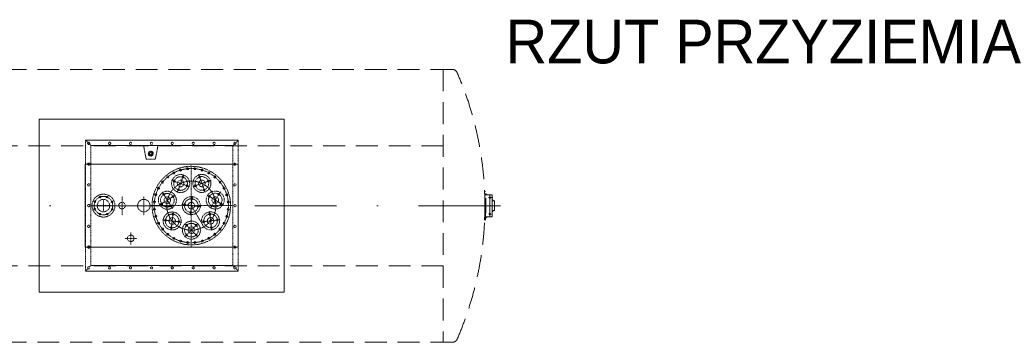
# Model space of a CAD drawing. Extents: x 261105 to 7565828, y -85627 to 5881792.
# Tile 23 of 116: x 330337 to 339359, y -34003 to -31047. Entities that reach past the tile are written whole.
import ezdxf

# ---------------------------------------------------------------- set-up
doc = ezdxf.new("R2010")
doc.units = 0
doc.header["$MEASUREMENT"] = 0
for name, pattern in [('( Dashed )', [0.75, 0.5, -0.25]), ('DASHDOT2', [0.5, 0.25, -0.125, 0, -0.125]), ('DASHED', [19.05, 12.7, -6.35])]:
    doc.linetypes.add(name, pattern=pattern)
doc.layers.add('linii', color=7, linetype='Continuous', lineweight=15)
for name, color, linetype, lineweight, true_color in [('tabelka', 7, 'Continuous', 15, 0x000000), ('technologia', 7, 'Continuous', 5, 0x7f7f7f), ('zbiornik', 7, 'DASHED', 5, 0x999999)]:
    doc.layers.add(name, color=color, linetype=linetype, lineweight=lineweight, true_color=true_color)
doc.styles.add('ARIAL', font='arial.ttf')

# ---------------------------------------------------------------- blocks, each defined once
blk = doc.blocks.new('2')
at = {"layer": 'technologia', "elevation": 0}
for points in [[(366754.7, 21776.1), (364509.7, 21776.2), (364509.6, 20191.2), (366754.6, 20191.1)], [(366332.2, 21363.7), (364932.2, 21363.7), (364932.2, 20603.7), (366332.2, 20603.7)]]:
    blk.add_lwpolyline(points, close=True, dxfattribs=at)
at = {"layer": 'zbiornik', "linetype": '( Dashed )', "ltscale": 400}
for p, q in [((368294.4, 22231, 0), (356067, 22231.1, 0)), ((368212.2, 22231, 0), (368212.2, 19731, 0)), ((368212.2, 21531.6, 0), (356155.9, 21531.1, 0)), ((368598.6, 21111.5, 0), (368590.7, 21111.1, 0)), ((368599.4, 21095.8, 0), (368614.2, 21081.5, 0)), ((368600, 21081.5, 0), (368659.4, 21081.5, 0)), ((368626.1, 21056.5, 0), (368667.9, 21056.5, 0)), ((368639.7, 20881.5, 0), (368639.7, 21095.4, 0)), ((368659.4, 20881.5, 0), (368659.4, 21081.5, 0)), ((368659.4, 21038, 0), (368672, 21025.8, 0)), ((368659.4, 21025.8, 0), (368682, 21025.8, 0)), ((368682, 20937.2, 0), (368682, 21025.8, 0)), ((368703.7, 20981.5, 0), (368584.2, 20981.5, 0)), ((368659.4, 20937.2, 0), (368682, 20937.2, 0)), ((368659.4, 20925, 0), (368672, 20937.2, 0)), ((368598.6, 20851.5, 0), (368590.7, 20851.9, 0)), ((368599.4, 20867.2, 0), (368614.2, 20881.5, 0)), ((368600, 20881.5, 0), (368659.4, 20881.5, 0)), ((368629, 20906.5, 0), (368651.2, 20906.5, 0)), ((368212.2, 20431.4, 0), (356155.9, 20432, 0)), ((368294.4, 19731, 0), (356067, 19732, 0))]:
    blk.add_line(p, q, dxfattribs=at)
at = {"layer": 'zbiornik', "linetype": '( Dashed )', "ltscale": 0.001}
for p, q in [((366334.1, 21583.4, 0), (364934.1, 21583.5, 0)), ((364934.1, 21583.5, 0), (364934.1, 20383.5, 0)), ((364934.1, 21583.5, 0), (366334.1, 21583.4, 0)), ((364934.1, 21583.5, 0), (366334.1, 21583.4, 0)), ((364934.1, 21583.5, 0), (366334.1, 21583.4, 0)), ((364984.1, 21533.5, 0), (364934.1, 21583.5, 0)), ((364934.1, 21583.5, 0), (364934.1, 20383.5, 0)), ((364934.1, 21583.5, 0), (364934.1, 20383.5, 0)), ((364934.1, 21583.5, 0), (364934.1, 20383.5, 0)), ((366334.1, 21583.4, 0), (364934.1, 21583.5, 0)), ((364934.1, 21583.5, 0), (364956.9, 21560.6, 0)), ((364934.1, 21583.5, 0), (364956.9, 21560.6, 0)), ((364934.1, 21583.5, 0), (364956.9, 21560.6, 0)), ((364934.1, 21583.5, 0), (364956.9, 21560.6, 0)), ((366284.1, 21533.4, 0), (366334.1, 21583.4, 0)), ((366334.1, 21583.4, 0), (366311.3, 21560.6, 0)), ((366334.1, 20383.5, 0), (366334.1, 21583.4, 0)), ((366334.1, 21583.4, 0), (366334.1, 20383.4, 0)), ((366334.1, 21583.4, 0), (366334.1, 20383.4, 0)), ((364984.1, 21533.5, 0), (364958.7, 21558.9, 0)), ((364971.3, 21546.3, 0), (364984.1, 21533.5, 0)), ((364971.3, 21546.3, 0), (364984.1, 21533.5, 0)), ((364971.3, 21546.3, 0), (364984.1, 21533.5, 0)), ((364971.3, 21546.3, 0), (364984.1, 21533.5, 0)), ((364984.1, 21533.5, 0), (366284.1, 21533.4, 0)), ((364984.1, 21533.5, 0), (366284.1, 21533.4, 0)), ((364984.1, 21533.5, 0), (366284.1, 21533.4, 0)), ((364984.1, 21533.5, 0), (364984.1, 20433.5, 0)), ((364984.1, 21533.5, 0), (364984.1, 20433.5, 0)), ((364984.1, 21533.5, 0), (364984.1, 20433.5, 0)), ((366284.1, 21533.4, 0), (364984.1, 21533.5, 0)), ((365490.6, 21408.4, 0), (365466.4, 21533.5, 0)), ((365490.6, 21408.4, 0), (365466.4, 21533.5, 0)), ((365574.4, 21408.4, 0), (365598.6, 21533.5, 0)), ((365574.4, 21408.4, 0), (365598.6, 21533.5, 0)), ((366284.1, 21533.4, 0), (366309.5, 21558.9, 0)), ((366284.1, 21533.4, 0), (366309.5, 21558.9, 0)), ((366284.1, 21533.4, 0), (366309.5, 21558.9, 0)), ((366284.1, 21533.4, 0), (366309.5, 21558.9, 0)), ((366296.9, 21546.3, 0), (366284.1, 21533.4, 0)), ((366284.1, 21533.4, 0), (366284.1, 20433.4, 0)), ((366284.1, 21533.4, 0), (366284.1, 20433.4, 0)), ((365490.6, 21408.4, 0), (365502.5, 21408.4, 0)), ((365490.6, 21408.4, 0), (365532.5, 21408.4, 0)), ((365574.4, 21408.4, 0), (365532.5, 21408.4, 0)), ((365574.4, 21408.4, 0), (365562.5, 21408.4, 0)), ((365904, 20599, 0), (365904, 21352.2, 0)), ((365904, 21349.7, 0), (365904, 20604.4, 0)), ((365904, 21349.7, 0), (365904, 20604.4, 0)), ((365885.8, 21157.8, 0), (365721.9, 21215.1, 0)), ((365885.8, 21157.8, 0), (365721.9, 21215.1, 0)), ((365755.3, 21210.6, 0), (365738.1, 21202.3, 0)), ((365751.2, 21197.1, 0), (365742.2, 21215.8, 0)), ((365833.7, 21265.9, 0), (365776.4, 21102, 0)), ((365777.6, 21105.7, 0), (365835, 21269.6, 0)), ((365778.4, 21108, 0), (365834.2, 21267.4, 0)), ((365834.9, 21248.9, 0), (365817.7, 21240.7, 0)), ((365830.8, 21235.4, 0), (365821.8, 21254.1, 0)), ((366081, 21214.5, 0), (365917.1, 21157.2, 0)), ((365920.8, 21158.5, 0), (366084.7, 21215.8, 0)), ((365923.1, 21159.3, 0), (366082.5, 21215, 0)), ((366028.9, 21106.4, 0), (365971.6, 21270.3, 0)), ((366028.9, 21106.4, 0), (365971.6, 21270.3, 0)), ((365988.9, 21241.4, 0), (365971.7, 21249.6, 0)), ((365975.8, 21236.1, 0), (365984.8, 21254.8, 0)), ((366068.5, 21203, 0), (366051.3, 21211.3, 0)), ((366055.4, 21197.8, 0), (366064.4, 21216.5, 0)), ((365793.6, 21131, 0), (365776.5, 21122.7, 0)), ((365789.6, 21117.4, 0), (365780.5, 21136.1, 0)), ((365873.2, 21169.3, 0), (365856.1, 21161, 0)), ((365869.2, 21155.8, 0), (365860.2, 21174.5, 0)), ((365950.5, 21161.7, 0), (365933.4, 21170, 0)), ((365937.4, 21156.5, 0), (365946.4, 21175.2, 0)), ((366030.1, 21123.4, 0), (366013, 21131.7, 0)), ((366017, 21118.1, 0), (366026, 21136.8, 0)), ((365099.1, 21038.5, 0), (365099.1, 20928.5, 0)), ((365269, 21068.3, 0), (365269, 20894.7, 0)), ((365469, 21068.3, 0), (365469, 20894.7, 0)), ((365756.3, 21077.9, 0), (365609.3, 20985.5, 0)), ((365756.3, 21077.9, 0), (365609.3, 20985.5, 0)), ((365729.6, 20960.9, 0), (365637.3, 21107.9, 0)), ((365728.4, 20962.9, 0), (365638.5, 21105.9, 0)), ((365639.3, 21104.6, 0), (365731.7, 20957.6, 0)), ((365661.4, 21083.3, 0), (365641.2, 21088, 0)), ((365653.3, 21094.9, 0), (365649.1, 21076.4, 0)), ((365747.6, 21063.7, 0), (365727.3, 21068.3, 0)), ((365739.5, 21075.3, 0), (365735.3, 21056.7, 0)), ((365913.5, 21067.8, 0), (365894.1, 20895.2, 0)), ((365913.5, 21067.8, 0), (365894.1, 20895.2, 0)), ((365919.2, 21052.1, 0), (365902.9, 21039.1, 0)), ((365905.1, 21053, 0), (365916.9, 21038.1, 0)), ((366195.1, 20989.1, 0), (366048, 21081.5, 0)), ((366051.3, 21079.4, 0), (366198.4, 20987.1, 0)), ((366053.4, 21078.2, 0), (366196.3, 20988.3, 0)), ((366060.1, 21065.2, 0), (366080.3, 21069.8, 0)), ((366072.4, 21058.3, 0), (366068.2, 21076.8, 0)), ((366078, 20962.4, 0), (366170.4, 21109.5, 0)), ((366078, 20962.4, 0), (366170.4, 21109.5, 0)), ((366146.3, 21084.9, 0), (366166.5, 21089.5, 0)), ((366158.6, 21077.9, 0), (366154.3, 21096.5, 0)), ((365154.1, 20983.4, 0), (365044.1, 20983.4, 0)), ((365518.2, 20983.4, 0), (366289.8, 20983.4, 0)), ((365773.9, 20983.4, 0), (365600.2, 20983.4, 0)), ((365641.7, 20997.2, 0), (365621.5, 21001.8, 0)), ((365633.7, 21008.8, 0), (365629.4, 20990.2, 0)), ((365727.9, 20977.5, 0), (365707.7, 20982.1, 0)), ((365719.9, 20989.1, 0), (365715.6, 20970.5, 0)), ((365988.3, 20973.9, 0), (365815.8, 20993.4, 0)), ((365986, 20974.2, 0), (365818.2, 20993.1, 0)), ((365819.7, 20993, 0), (365992.2, 20973.5, 0)), ((365850.1, 20996.9, 0), (365833.8, 20984, 0)), ((365836, 20997.9, 0), (365847.8, 20983, 0)), ((365904, 20983.4, 0), (366011.6, 20801.1, 0)), ((365974.3, 20983, 0), (365958.1, 20970, 0)), ((365960.2, 20983.9, 0), (365972.1, 20969, 0)), ((366089.9, 20759.5, 0), (366070.5, 20932, 0)), ((366079.8, 20979.1, 0), (366100, 20983.7, 0)), ((366092.1, 20972.1, 0), (366087.8, 20990.7, 0)), ((366165.9, 20998.7, 0), (366186.2, 21003.3, 0)), ((366178.2, 20991.8, 0), (366174, 21010.3, 0)), ((365812.9, 20833, 0), (365640.4, 20852.5, 0)), ((365810.6, 20833.3, 0), (365642.8, 20852.2, 0)), ((365644.3, 20852, 0), (365816.8, 20832.6, 0)), ((365674.7, 20856, 0), (365658.4, 20843.1, 0)), ((365660.6, 20857, 0), (365672.4, 20842.1, 0)), ((365738.1, 20926.9, 0), (365718.7, 20754.3, 0)), ((365738.1, 20926.9, 0), (365718.7, 20754.3, 0)), ((365743.8, 20911.1, 0), (365727.5, 20898.2, 0)), ((365729.7, 20912.1, 0), (365741.5, 20897.2, 0)), ((365798.9, 20842, 0), (365782.6, 20829.1, 0)), ((365784.8, 20843, 0), (365796.6, 20828.1, 0)), ((365905.2, 20927.8, 0), (365888.9, 20914.9, 0)), ((365891.1, 20928.8, 0), (365903, 20913.9, 0)), ((365904, 20683.6, 0), (365904, 20857.2, 0)), ((365904, 20683.6, 0), (365904, 20857.2, 0)), ((365904, 20686, 0), (365904, 20854.8, 0)), ((365996.1, 20834.3, 0), (366168.6, 20853.7, 0)), ((365996.1, 20834.3, 0), (366168.6, 20853.7, 0)), ((366010.2, 20843.3, 0), (366026.4, 20830.4, 0)), ((366012.4, 20829.3, 0), (366024.3, 20844.2, 0)), ((366065.3, 20912.4, 0), (366081.5, 20899.5, 0)), ((366067.5, 20898.5, 0), (366079.4, 20913.3, 0)), ((366070.9, 20928.1, 0), (366090.4, 20755.6, 0)), ((366071.2, 20925.8, 0), (366090.1, 20757.9, 0)), ((366134.4, 20857.3, 0), (366150.6, 20844.3, 0)), ((366136.6, 20843.3, 0), (366148.5, 20858.2, 0)), ((365729.8, 20786.9, 0), (365713.5, 20774, 0)), ((365715.7, 20787.9, 0), (365727.5, 20773, 0)), ((365964.8, 20818.5, 0), (365842, 20695.7, 0)), ((365963.1, 20816.8, 0), (365843.7, 20697.4, 0)), ((365844.8, 20698.4, 0), (365967.6, 20821.2, 0)), ((365844.8, 20818.5, 0), (365967.6, 20695.7, 0)), ((365844.8, 20818.5, 0), (365967.6, 20695.7, 0)), ((365851.1, 20802.6, 0), (365870.1, 20802.6, 0)), ((365860.6, 20813.1, 0), (365860.6, 20792.3, 0)), ((365939.5, 20802.6, 0), (365958.5, 20802.6, 0)), ((365949, 20813.1, 0), (365949, 20792.3, 0)), ((366079.3, 20788.2, 0), (366095.5, 20775.2, 0)), ((366081.5, 20774.2, 0), (366093.4, 20789.1, 0)), ((365404.1, 20683.5, 0), (365294.1, 20683.5, 0)), ((365349.1, 20738.5, 0), (365349.1, 20628.5, 0)), ((365851.1, 20714.3, 0), (365870.1, 20714.3, 0)), ((365860.6, 20724.7, 0), (365860.6, 20703.9, 0)), ((365939.5, 20714.3, 0), (365958.5, 20714.3, 0)), ((365949, 20724.7, 0), (365949, 20703.9, 0)), ((364934.1, 20383.5, 0), (364956.9, 20406.3, 0)), ((364934.1, 20383.5, 0), (364956.9, 20406.3, 0)), ((364934.1, 20383.5, 0), (364956.9, 20406.3, 0)), ((364934.1, 20383.5, 0), (364956.9, 20406.3, 0)), ((364934.1, 20383.5, 0), (364956.9, 20406.3, 0)), ((364934.1, 20383.5, 0), (364956.9, 20406.3, 0)), ((364934.1, 20383.5, 0), (364956.9, 20406.3, 0)), ((364971.3, 20420.6, 0), (364984.1, 20433.5, 0)), ((364971.3, 20420.6, 0), (364984.1, 20433.5, 0)), ((364971.3, 20420.6, 0), (364984.1, 20433.5, 0)), ((364971.3, 20420.6, 0), (364984.1, 20433.5, 0)), ((364971.3, 20420.6, 0), (364984.1, 20433.5, 0)), ((364971.3, 20420.6, 0), (364984.1, 20433.5, 0)), ((364971.3, 20420.6, 0), (364984.1, 20433.5, 0)), ((366284.1, 20433.4, 0), (364984.1, 20433.5, 0)), ((364984.1, 20433.5, 0), (366284.1, 20433.4, 0)), ((366296.9, 20420.6, 0), (366284.1, 20433.4, 0)), ((366296.9, 20420.6, 0), (366284.1, 20433.4, 0)), ((366334.1, 20383.4, 0), (366311.3, 20406.3, 0)), ((366334.1, 20383.4, 0), (366311.3, 20406.3, 0)), ((364934.1, 20383.5, 0), (366334.1, 20383.4, 0)), ((366334.1, 20383.4, 0), (364934.1, 20383.5, 0)), ((364934.1, 20383.5, 0), (366334.1, 20383.4, 0))]:
    blk.add_line(p, q, dxfattribs=at)
at = {"layer": 'zbiornik', "linetype": 'DASHDOT2', "ltscale": 3000}
blk.add_line((368735.6, 20981.5, 0), (355750.1, 20981.5, 0), dxfattribs=at)
at = {"layer": 'zbiornik', "linetype": '( Dashed )', "ltscale": 0.001, "elevation": 0}
blk.add_lwpolyline([(365519.5, 21459.4), (365532.5, 21446.4), (365545.5, 21459.4), (365532.5, 21472.4)], close=True, dxfattribs=at)
at = {"layer": 'zbiornik', "linetype": '( Dashed )', "ltscale": 0.001}
for centre, radius in [((364964.1, 21553.5, 0), 10.2), ((365155.6, 21553.5, 0), 10.2), ((365347.1, 21553.4, 0), 10.2), ((365538.6, 21553.4, 0), 10.2), ((365729.6, 21553.4, 0), 10.2), ((365921.1, 21553.4, 0), 10.2), ((366112.6, 21553.4, 0), 10.2), ((366304.1, 21553.4, 0), 10.2), ((365532.5, 21459.4, 0), 23), ((365532.5, 21459.4, 0), 18), ((364964.1, 21363.5, 0), 10.2), ((365904, 20983.4, 0), 360), ((365904, 20983.4, 0), 360), ((365904, 20983.4, 0), 340), ((365904, 20983.4, 0), 340), ((365743.7, 21283.3, 0), 9), ((365743.7, 21283.3, 0), 9), ((365743.7, 21283.3, 0), 9), ((365743.7, 21283.3, 0), 9), ((365743.7, 21283.3, 0), 9), ((365743.7, 21283.3, 0), 9), ((365805.3, 21308.8, 0), 9), ((365805.3, 21308.8, 0), 9), ((365805.3, 21308.8, 0), 9), ((365805.3, 21308.8, 0), 9), ((365870.7, 21321.8, 0), 9), ((365870.7, 21321.8, 0), 9), ((365870.7, 21321.8, 0), 9), ((365870.7, 21321.8, 0), 9), ((365937.3, 21321.8, 0), 9), ((365937.3, 21321.8, 0), 9), ((365937.3, 21321.8, 0), 9), ((365937.3, 21321.8, 0), 9), ((366002.7, 21308.8, 0), 9), ((366002.7, 21308.8, 0), 9), ((366002.7, 21308.8, 0), 9), ((366002.7, 21308.8, 0), 9), ((366064.3, 21283.3, 0), 9), ((366064.3, 21283.3, 0), 9), ((366064.3, 21283.3, 0), 9), ((366064.3, 21283.3, 0), 9), ((366064.3, 21283.3, 0), 9), ((366064.3, 21283.3, 0), 9), ((366304.1, 21363.4, 0), 10.2), ((365641.2, 21199.1, 0), 9), ((365641.2, 21199.1, 0), 9), ((365641.2, 21199.1, 0), 9), ((365641.2, 21199.1, 0), 9), ((365904, 20983.5, 0), 225), ((365904, 20983.5, 0), 225), ((365904, 20983.5, 0), 225), ((365904, 20983.5, 0), 225), ((365904, 20983.5, 0), 225), ((365904, 20983.5, 0), 225), ((365904, 20983.5, 0), 225), ((365904, 20983.5, 0), 225), ((365904, 20983.5, 0), 225), ((365904, 20983.5, 0), 225), ((365904, 20983.5, 0), 225), ((365904, 20983.4, 0), 225), ((365904, 20983.4, 0), 225), ((365904, 20983.4, 0), 225), ((365904, 20983.4, 0), 225), ((365904, 20983.4, 0), 225), ((365904, 20983.4, 0), 225), ((365904, 20983.4, 0), 225), ((365904, 20983.4, 0), 225), ((365904, 20983.4, 0), 225), ((365904, 20983.4, 0), 225), ((365904, 20983.4, 0), 225), ((365904, 20983.4, 0), 225), ((365904, 20983.4, 0), 225), ((365904, 20983.4, 0), 225), ((365688.3, 21246.3, 0), 9), ((365688.3, 21246.3, 0), 9), ((365688.3, 21246.3, 0), 9), ((365688.3, 21246.3, 0), 9), ((365688.3, 21246.3, 0), 9), ((365688.3, 21246.3, 0), 9), ((365805.7, 21185.8, 0), 82.5), ((365746.7, 21206.5, 0), 7), ((365805.7, 21185.8, 0), 62.5), ((365805.7, 21185.8, 0), 30), ((365826.3, 21244.8, 0), 7), ((366000.9, 21186.5, 0), 82.5), ((366000.9, 21186.5, 0), 62.5), ((366000.9, 21186.5, 0), 30), ((365980.3, 21245.5, 0), 7), ((366059.9, 21207.2, 0), 7), ((366119.7, 21246.3, 0), 9), ((366119.7, 21246.3, 0), 9), ((366119.7, 21246.3, 0), 9), ((366119.7, 21246.3, 0), 9), ((366166.8, 21199.1, 0), 9), ((366166.8, 21199.1, 0), 9), ((366166.8, 21199.1, 0), 9), ((366166.8, 21199.1, 0), 9), ((364964.1, 21173.5, 0), 10.2), ((365604.2, 21143.7, 0), 9), ((365604.2, 21143.7, 0), 9), ((365604.2, 21143.7, 0), 9), ((365604.2, 21143.7, 0), 9), ((365684.5, 21032.7, 0), 82.5), ((365785, 21126.8, 0), 7), ((365864.7, 21165.2, 0), 7), ((365941.9, 21165.9, 0), 7), ((366021.6, 21127.5, 0), 7), ((366123.2, 21034.3, 0), 82.5), ((366203.9, 21143.7, 0), 9), ((366203.9, 21143.7, 0), 9), ((366203.9, 21143.7, 0), 9), ((366203.9, 21143.7, 0), 9), ((366304.1, 21173.4, 0), 10.2), ((365099.1, 20983.4, 0), 105), ((365019.7, 21018.8, 0), 7.5), ((365099.1, 20983.4, 0), 85), ((365099.1, 20983.4, 0), 85), ((365099.1, 20983.4, 0), 57), ((365066.6, 21062, 0), 7.5), ((365131.6, 21062, 0), 7.5), ((365177.6, 21016, 0), 7.5), ((365177.6, 21016, 0), 7.5), ((365177.6, 21016, 0), 7.5), ((365469, 20983.4, 0), 57), ((365565.7, 21016.8, 0), 9), ((365565.7, 21016.8, 0), 9), ((365565.7, 21016.8, 0), 9), ((365578.7, 21082.1, 0), 9), ((365578.7, 21082.1, 0), 9), ((365578.7, 21082.1, 0), 9), ((365578.7, 21082.1, 0), 9), ((365684.5, 21032.7, 0), 62.5), ((365651.2, 21085.7, 0), 7), ((365684.5, 21032.7, 0), 30), ((365737.4, 21066, 0), 7), ((365904, 20983.4, 0), 82.5), ((365904, 20983.4, 0), 62.5), ((365911, 21045.6, 0), 7), ((366123.2, 21034.3, 0), 62.5), ((366070.3, 21067.5, 0), 7), ((366123.2, 21034.3, 0), 30), ((366156.4, 21087.2, 0), 7), ((366229.4, 21082.1, 0), 9), ((366229.4, 21082.1, 0), 9), ((366229.4, 21082.1, 0), 9), ((366229.4, 21082.1, 0), 9), ((366242.4, 21016.8, 0), 9), ((366242.4, 21016.8, 0), 9), ((366242.4, 21016.8, 0), 9), ((364964.1, 20983.4, 0), 10.2), ((364964.1, 20983.4, 0), 10.2), ((365018, 20952.3, 0), 7.5), ((365177.6, 20950.9, 0), 7.5), ((365269, 20983.4, 0), 30), ((365565.7, 20950.1, 0), 9), ((365565.7, 20950.1, 0), 9), ((365565.7, 20950.1, 0), 9), ((365631.6, 20999.5, 0), 7), ((365717.7, 20979.8, 0), 7), ((365841.9, 20990.4, 0), 7), ((365904, 20983.4, 0), 30), ((365966.1, 20976.5, 0), 7), ((366089.9, 20981.4, 0), 7), ((366176.1, 21001, 0), 7), ((366242.4, 20950.1, 0), 9), ((366242.4, 20950.1, 0), 9), ((366242.4, 20950.1, 0), 9), ((366304.1, 20983.4, 0), 10.2), ((366304.1, 20983.4, 0), 10.2), ((365066.6, 20904.9, 0), 7.5), ((365131.6, 20904.9, 0), 7.5), ((365131.6, 20904.9, 0), 7.5), ((365131.6, 20904.9, 0), 7.5), ((365131.6, 20904.9, 0), 7.5), ((365131.6, 20904.9, 0), 7.5), ((365578.7, 20884.8, 0), 9), ((365578.7, 20884.8, 0), 9), ((365578.7, 20884.8, 0), 9), ((365578.7, 20884.8, 0), 9), ((365728.6, 20842.5, 0), 82.5), ((365666.5, 20849.5, 0), 7), ((365728.6, 20842.5, 0), 62.5), ((365728.6, 20842.5, 0), 30), ((365735.6, 20904.6, 0), 7), ((365790.7, 20835.5, 0), 7), ((365904.8, 20758.4, 0), 82.5), ((365897, 20921.3, 0), 7), ((366080.4, 20843.8, 0), 82.5), ((366018.3, 20836.8, 0), 7), ((366080.4, 20843.8, 0), 62.5), ((366080.4, 20843.8, 0), 30), ((366073.4, 20905.9, 0), 7), ((366142.5, 20850.8, 0), 7), ((366229.4, 20884.8, 0), 9), ((366229.4, 20884.8, 0), 9), ((366229.4, 20884.8, 0), 9), ((366229.4, 20884.8, 0), 9), ((364964.1, 20793.5, 0), 10.2), ((365604.2, 20823.2, 0), 9), ((365604.2, 20823.2, 0), 9), ((365604.2, 20823.2, 0), 9), ((365604.2, 20823.2, 0), 9), ((365641.2, 20767.8, 0), 9), ((365641.2, 20767.8, 0), 9), ((365641.2, 20767.8, 0), 9), ((365641.2, 20767.8, 0), 9), ((365721.6, 20780.4, 0), 7), ((365904.8, 20758.4, 0), 62.5), ((365860.6, 20802.6, 0), 7), ((365904.8, 20758.4, 0), 30), ((365949, 20802.6, 0), 7), ((366087.4, 20781.7, 0), 7), ((366166.8, 20767.8, 0), 9), ((366166.8, 20767.8, 0), 9), ((366166.8, 20767.8, 0), 9), ((366166.8, 20767.8, 0), 9), ((366203.9, 20823.2, 0), 9), ((366203.9, 20823.2, 0), 9), ((366203.9, 20823.2, 0), 9), ((366203.9, 20823.2, 0), 9), ((366304.1, 20793.4, 0), 10.2), ((365349.1, 20683.5, 0), 30), ((365688.3, 20720.6, 0), 9), ((365688.3, 20720.6, 0), 9), ((365688.3, 20720.6, 0), 9), ((365688.3, 20720.6, 0), 9), ((365743.7, 20683.6, 0), 9), ((365743.7, 20683.6, 0), 9), ((365743.7, 20683.6, 0), 9), ((365743.7, 20683.6, 0), 9), ((365805.3, 20658.1, 0), 9), ((365805.3, 20658.1, 0), 9), ((365805.3, 20658.1, 0), 9), ((365805.3, 20658.1, 0), 9), ((365860.6, 20714.3, 0), 7), ((365949, 20714.3, 0), 7), ((366002.7, 20658.1, 0), 9), ((366002.7, 20658.1, 0), 9), ((366002.7, 20658.1, 0), 9), ((366002.7, 20658.1, 0), 9), ((366064.3, 20683.6, 0), 9), ((366064.3, 20683.6, 0), 9), ((366064.3, 20683.6, 0), 9), ((366064.3, 20683.6, 0), 9), ((366119.7, 20720.6, 0), 9), ((366119.7, 20720.6, 0), 9), ((366119.7, 20720.6, 0), 9), ((366119.7, 20720.6, 0), 9), ((364964.1, 20603.5, 0), 10.2), ((365870.7, 20645.1, 0), 9), ((365870.7, 20645.1, 0), 9), ((365870.7, 20645.1, 0), 9), ((365870.7, 20645.1, 0), 9), ((365937.3, 20645.1, 0), 9), ((365937.3, 20645.1, 0), 9), ((365937.3, 20645.1, 0), 9), ((365937.3, 20645.1, 0), 9), ((366304.1, 20603.4, 0), 10.2), ((364964.1, 20413.5, 0), 10.2), ((365155.6, 20413.5, 0), 10.2), ((365347.1, 20413.4, 0), 10.2), ((365538.6, 20413.4, 0), 10.2), ((365729.6, 20413.4, 0), 10.2), ((365921.1, 20413.4, 0), 10.2), ((366112.6, 20413.4, 0), 10.2), ((366304.1, 20413.4, 0), 10.2)]:
    blk.add_circle(centre, radius, dxfattribs=at)
at = {"layer": 'zbiornik', "linetype": '( Dashed )', "ltscale": 400}
for centre in [(368639.7, 21056.5, 0), (368639.7, 20906.5, 0)]:
    blk.add_circle(centre, 6, dxfattribs=at)
for centre, radius, start, end in [((368294.4, 22181, 0), 50, 23.50195, 89.99975), ((365534.9, 20981, 0), 3059.1, 336.49755, 23.50195), ((366094, 20981.5, 0), 2500, 357.02854, 2.97096), ((366094, 20981.5, 0), 2508, 357.02854, 2.97096), ((368294.4, 19781, 0), 50, 269.99975, 336.49755)]:
    blk.add_arc(centre, radius, start, end, dxfattribs=at)
at = {"layer": 'zbiornik', "linetype": '( Dashed )', "ltscale": 0.001}
for centre, start, end in [((365746.7, 21206.5, 0), 277.35587, 187.35588), ((365826.3, 21244.8, 0), 277.35588, 187.35588), ((365980.3, 21245.5, 0), 225.9273, 135.92731), ((366059.9, 21207.2, 0), 225.92732, 135.92732), ((365785, 21126.8, 0), 277.35588, 187.35588), ((365864.7, 21165.2, 0), 277.35587, 187.35587), ((365941.9, 21165.9, 0), 225.92732, 135.9273), ((366021.6, 21127.5, 0), 225.92731, 135.92732), ((365651.2, 21085.7, 0), 328.78446, 238.78445), ((365737.4, 21066, 0), 328.78446, 238.78445), ((365911, 21045.6, 0), 20.21302, 290.21303), ((366070.3, 21067.5, 0), 174.49876, 84.49873), ((366156.4, 21087.2, 0), 174.49875, 84.49875), ((365631.6, 20999.5, 0), 328.78445, 238.78446), ((365717.7, 20979.8, 0), 328.78446, 238.78444), ((365841.9, 20990.4, 0), 20.213, 290.21302), ((365966.1, 20976.5, 0), 20.21303, 290.21303), ((366089.9, 20981.4, 0), 174.49875, 84.49875), ((366176.1, 21001, 0), 174.49873, 84.49873), ((365666.5, 20849.5, 0), 20.21305, 290.21303), ((365735.6, 20904.6, 0), 20.21302, 290.21302), ((365790.7, 20835.5, 0), 20.21302, 290.21301), ((365897, 20921.3, 0), 20.21302, 290.21303), ((366018.3, 20836.8, 0), 123.07018, 33.07016), ((366073.4, 20905.9, 0), 123.07017, 33.07018), ((366142.5, 20850.8, 0), 123.07018, 33.07016), ((365721.6, 20780.4, 0), 20.21302, 290.21302), ((365860.6, 20802.6, 0), 71.64159, 341.6416), ((365949, 20802.6, 0), 71.64161, 341.6416), ((366087.4, 20781.7, 0), 123.07017, 33.07017), ((365860.6, 20714.3, 0), 71.64161, 341.64159), ((365949, 20714.3, 0), 71.6416, 341.64159)]:
    blk.add_arc(centre, 8, start, end, dxfattribs=at)

msp = doc.modelspace()

# ---------------------------------------------------------------- block references
at = {"layer": 'linii'}
msp.add_blockref('2', (-33994.2, -53734.1), dxfattribs=at)

# ---------------------------------------------------------------- texts
at = {"layer": 'tabelka', "lineweight": 35, "insert": (338679.8, -31047.5), "char_height": 400, "width": 7785.735, "attachment_point": 2, "style": 'ARIAL'}
msp.add_mtext('\\pxql;RZUT PRZYZIEMIA', dxfattribs=at)

doc.saveas('drawing.dxf')
